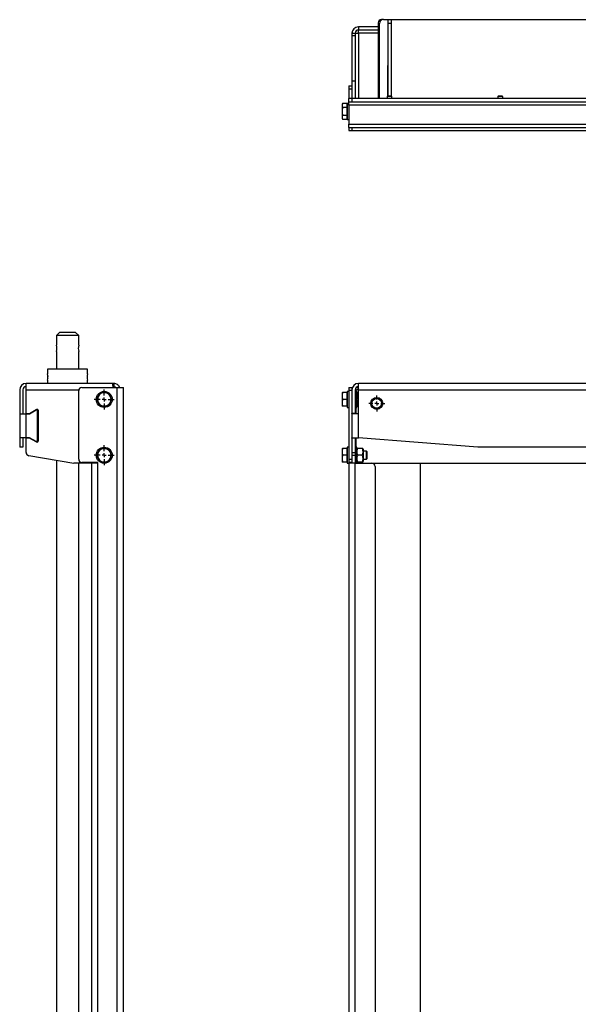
# Model space of a CAD drawing. Header units: millimetres. Extents: x 734 to 4128, y 6 to 2669.
# Tile 3 of 6: x 743 to 1444, y 1434 to 2669. Entities that reach past the tile are written whole.
import ezdxf

# ---------------------------------------------------------------- set-up
doc = ezdxf.new("R2010")
doc.units = ezdxf.units.MM
doc.layers.add('FOND_DE_PLAN', color=7, linetype='Continuous')

# ---------------------------------------------------------------- blocks, each defined once
blk = doc.blocks.new('SW_CENTERMARKSYMBOL_10')
at = {"layer": 'FOND_DE_PLAN', "color": 0}
for p, q in [((-5, 0), (-10, 0)), ((0, 0), (-2.5, 0)), ((0, 5), (0, 10)), ((0, 0), (0, 2.5)), ((0, 0), (0, -2.5)), ((0, 0), (2.5, 0)), ((5, 0), (10, 0)), ((0, -5), (0, -10))]:
    blk.add_line(p, q, dxfattribs=at)
blk = doc.blocks.new('SW_CENTERMARKSYMBOL_23')
at = {"layer": 'FOND_DE_PLAN', "color": 0}
for p, q in [((0, 5), (0, 12.5)), ((-5, 0), (-12.5, 0)), ((0, 0), (-2.5, 0)), ((0, 0), (0, 2.5)), ((0, 0), (0, -2.5)), ((0, 0), (2.5, 0)), ((5, 0), (12.5, 0)), ((0, -5), (0, -12.5))]:
    blk.add_line(p, q, dxfattribs=at)
blk = doc.blocks.new('SW_CENTERMARKSYMBOL_24')
at = {"layer": 'FOND_DE_PLAN', "color": 0}
for p, q in [((0, 5), (0, 12.5)), ((-5, 0), (-12.5, 0)), ((0, 0), (-2.5, 0)), ((0, 0), (0, 2.5)), ((0, 0), (0, -2.5)), ((0, 0), (2.5, 0)), ((5, 0), (12.5, 0)), ((0, -5), (0, -12.5))]:
    blk.add_line(p, q, dxfattribs=at)

msp = doc.modelspace()

# ---------------------------------------------------------------- linework, layer by layer
at = {"color": 7, "linetype": 'Continuous', "lineweight": 25}
for p, q in [((1199.4, 2668.9), (1196.9, 2668.9)), ((1199.4, 2668.9), (1204.9, 2668.9)), ((1204.9, 2668.9), (1208.9, 2668.9)), ((1204.9, 2668.9), (1204.9, 2663.9)), ((1208.9, 2668.9), (2082.9, 2668.9)), ((1208.9, 2668.9), (1208.9, 2663.9)), ((1167.9, 2659.9), (1167.9, 2655.9)), ((1192.9, 2659.9), (1167.9, 2659.9)), ((1192.9, 2655.9), (1167.9, 2655.9)), ((1167.9, 2651.9), (1167.9, 2655.9)), ((1192.9, 2664.9), (1192.9, 2569.9)), ((1194.4, 2569.9), (1194.4, 2663.9)), ((1208.9, 2663.9), (1204.9, 2663.9)), ((1204.9, 2663.9), (1204.9, 2572.9)), ((1208.9, 2663.9), (1208.9, 2572.9)), ((1159.9, 2651.9), (1163.9, 2651.9)), ((1159.9, 2651.9), (1159.9, 2648.5)), ((1163.9, 2648.5), (1159.9, 2648.5)), ((1159.9, 2648.5), (1159.9, 2591.9)), ((1163.9, 2651.9), (1163.9, 2648.5)), ((1163.9, 2651.9), (1167.9, 2651.9)), ((1163.9, 2648.5), (1163.9, 2591.9)), ((1167.9, 2651.9), (1167.9, 2569.9)), ((1192.9, 2651.9), (1167.9, 2651.9)), ((1204.8, 2611.4), (1204.9, 2611.4)), ((1204.8, 2572.9), (1204.8, 2611.4)), ((1208.9, 2611.4), (1209, 2611.4)), ((1209, 2611.4), (1209, 2572.9)), ((1155.9, 2585.9), (1159.9, 2585.9)), ((1155.9, 2585.9), (1155.9, 2581.9)), ((1159.9, 2581.9), (1155.9, 2581.9)), ((1155.9, 2581.9), (1155.9, 2569.9)), ((1163.9, 2591.9), (1159.9, 2591.9)), ((1159.9, 2591.9), (1159.9, 2569.9)), ((1163.9, 2591.9), (1163.9, 2569.9)), ((1159.9, 2569.9), (1155.9, 2569.9)), ((1155.9, 2565.9), (1155.9, 2569.9)), ((2131.9, 2569.9), (1159.9, 2569.9)), ((1159.9, 2569.9), (1159.9, 2565.9)), ((1202.5, 2570), (1202.3, 2569.9)), ((1206.9, 2570), (1202.5, 2570)), ((1204.4, 2572.9), (1203.9, 2572.4)), ((1203.9, 2572.4), (1203.9, 2570)), ((1206.9, 2572.4), (1203.9, 2572.4)), ((1206.9, 2572.9), (1204.4, 2572.9)), ((1209.4, 2572.9), (1206.9, 2572.9)), ((1209.9, 2572.4), (1206.9, 2572.4)), ((1211.3, 2570), (1206.9, 2570)), ((1209.9, 2572.4), (1209.4, 2572.9)), ((1209.9, 2570), (1209.9, 2572.4)), ((1211.5, 2569.9), (1211.3, 2570)), ((1341.5, 2570), (1341.3, 2569.9)), ((1345.9, 2570), (1341.5, 2570)), ((1343.4, 2572.9), (1342.9, 2572.4)), ((1342.9, 2572.4), (1342.9, 2570)), ((1345.9, 2572.4), (1342.9, 2572.4)), ((1345.9, 2572.9), (1343.4, 2572.9)), ((1348.4, 2572.9), (1345.9, 2572.9)), ((1348.9, 2572.4), (1345.9, 2572.4)), ((1350.3, 2570), (1345.9, 2570)), ((1348.9, 2572.4), (1348.4, 2572.9)), ((1348.9, 2570), (1348.9, 2572.4)), ((1350.5, 2569.9), (1350.3, 2570)), ((1148.2, 2563.7), (1147.5, 2562.4)), ((1147.5, 2562.4), (1147.5, 2561.2)), ((1147.5, 2561.2), (1147.5, 2553.9)), ((1153.3, 2563.7), (1148.2, 2563.7)), ((1153.3, 2558.8), (1148.2, 2558.8)), ((1153.3, 2563.7), (1153.3, 2558.8)), ((1153.9, 2561.6), (1153.3, 2561.6)), ((1153.3, 2558.8), (1153.3, 2548.9)), ((1155.9, 2563.9), (1153.9, 2563.9)), ((1153.9, 2563.9), (1153.9, 2543.9)), ((1155.9, 2565.9), (1159.9, 2565.9)), ((1155.9, 2561.9), (1155.9, 2565.9)), ((2135.9, 2561.9), (1155.9, 2561.9)), ((1155.9, 2561.9), (1155.9, 2537.9)), ((1159.9, 2565.9), (2131.9, 2565.9)), ((1147.5, 2553.9), (1147.5, 2546.5)), ((1147.5, 2546.5), (1147.5, 2545.4)), ((1147.5, 2545.4), (1148.2, 2544)), ((1153.3, 2548.9), (1148.2, 2548.9)), ((1148.2, 2544), (1153.3, 2544)), ((1153.3, 2548.9), (1153.3, 2544)), ((1153.3, 2546.2), (1153.9, 2546.2)), ((1153.9, 2543.9), (1155.9, 2543.9)), ((1155.9, 2537.9), (2135.9, 2537.9)), ((1155.9, 2533.9), (1155.9, 2537.9)), ((1155.9, 2533.9), (1155.9, 2529.9)), ((1155.9, 2533.9), (1159.9, 2533.9)), ((1159.9, 2533.9), (2131.9, 2533.9)), ((1159.9, 2533.9), (1159.9, 2529.9)), ((1155.9, 2529.9), (1159.9, 2529.9)), ((1159.9, 2529.9), (2131.9, 2529.9)), ((793.2, 2276.8), (789.2, 2272.8)), ((789.2, 2272.8), (789.2, 2260.8)), ((803.2, 2272.8), (789.2, 2272.8)), ((803.2, 2276.8), (793.2, 2276.8)), ((813.2, 2276.8), (803.2, 2276.8)), ((817.2, 2272.8), (803.2, 2272.8)), ((817.2, 2272.8), (813.2, 2276.8)), ((817.2, 2260.8), (817.2, 2272.8)), ((789.2, 2252.8), (789.2, 2230.8)), ((817.2, 2230.8), (817.2, 2252.8)), ((778.2, 2230.8), (778.2, 2224.8)), ((828.2, 2230.8), (778.2, 2230.8)), ((828.2, 2224.8), (828.2, 2230.8)), ((861, 2212.8), (751.2, 2212.8)), ((751.2, 2204.8), (751.2, 2212.8)), ((778.2, 2216.8), (778.2, 2212.8)), ((828.2, 2212.8), (828.2, 2216.8)), ((861, 2208.8), (861, 2212.8)), ((861, 2212.8), (861.2, 2212.8)), ((861.2, 2212.8), (861.2, 2208.8)), ((2123.9, 2212.8), (1167.9, 2212.8)), ((1167.9, 2204.8), (1167.9, 2212.8)), ((743.2, 2204.8), (743.2, 2174.8)), ((747.2, 2204.8), (747.2, 2174.8)), ((751.2, 2175.3), (751.2, 2204.8)), ((751.2, 2204.8), (817.3, 2204.8)), ((817.2, 2117.8), (817.2, 2203.8)), ((821.2, 2207.8), (865.2, 2207.8)), ((861.2, 2208.8), (861, 2208.8)), ((865.2, 2207.8), (865.2, 435.8)), ((865.2, 2207.8), (873.2, 2207.8)), ((873.2, 432.8), (873.2, 2207.8)), ((1147.5, 2201.3), (1147.5, 2197.1)), ((1153.3, 2201.3), (1148.2, 2201.3)), ((1153.3, 2201.3), (1153.3, 2192.8)), ((1153.9, 2200.5), (1153.3, 2200.5)), ((1155.9, 2202.8), (1153.9, 2202.8)), ((1153.9, 2202.8), (1153.9, 2182.8)), ((1155.9, 2207.8), (1159.9, 2207.8)), ((1155.9, 2207.8), (1155.9, 2203.8)), ((1159.9, 2203.8), (1155.9, 2203.8)), ((1155.9, 2203.8), (1155.9, 2117.8)), ((1159.9, 2207.8), (1159.9, 2204.8)), ((1159.9, 2207.8), (1160.5, 2207.8)), ((1159.9, 2204.8), (1159.9, 2175.3)), ((1163.9, 2204.8), (1163.9, 2175.3)), ((1165.9, 2202.8), (1163.9, 2202.8)), ((1164.7, 2204.7), (1164.7, 2202.8)), ((1167.9, 2207.8), (1165.2, 2207.8)), ((1167.9, 2204.8), (1165.5, 2204.8)), ((1165.9, 2182.8), (1165.9, 2202.8)), ((1166.4, 2201.3), (1165.9, 2200.5)), ((1167.9, 2201.3), (1167.1, 2201.3)), ((1167.9, 2174.8), (1167.9, 2204.8)), ((1167.9, 2204.8), (2123.9, 2204.8)), ((1147.5, 2197.1), (1147.5, 2188.6)), ((1147.5, 2188.6), (1147.5, 2184.3)), ((1153.3, 2192.8), (1148.2, 2192.8)), ((1153.3, 2192.8), (1153.3, 2184.3)), ((1153.3, 2185.1), (1153.9, 2185.1)), ((1165.9, 2185.2), (1166.4, 2184.3)), ((1167.9, 2192.8), (1167.1, 2192.8)), ((743.2, 2174.8), (743.2, 2144.8)), ((743.2, 2174.8), (751.2, 2174.8)), ((743.2, 2174.8), (747.2, 2174.8)), ((743.2, 2174.8), (743.2, 2174.8)), ((747.2, 2174.8), (747.2, 2174.8)), ((751.2, 2175.3), (755.5, 2175.3)), ((751.2, 2144.8), (751.2, 2174.8)), ((751.2, 2174.8), (755.5, 2174.8)), ((755.5, 2175.3), (763.9, 2180.2)), ((755.5, 2174.8), (763.7, 2179.6)), ((764.4, 2180.3), (765.2, 2180.3)), ((765.2, 2178.7), (765.2, 2141)), ((766.2, 2179.3), (766.2, 2140.3)), ((1153.3, 2184.3), (1148.2, 2184.3)), ((1153.9, 2182.8), (1155.9, 2182.8)), ((1163.9, 2175.3), (1159.9, 2175.3)), ((1159.9, 2174.8), (1159.9, 2175.3)), ((1159.9, 2174.8), (1159.9, 2144.8)), ((1167.9, 2174.8), (1159.9, 2174.8)), ((1163.9, 2182.8), (1165.9, 2182.8)), ((1163.9, 2175.3), (1163.9, 2174.8)), ((1164.7, 2182.8), (1164.7, 2174.8)), ((1167.9, 2184.3), (1167.1, 2184.3)), ((1167.9, 2144.8), (1167.9, 2174.8)), ((1167.9, 2174.8), (1167.9, 2174.8)), ((1167.9, 2174.8), (1167.9, 2174.8)), ((1167.9, 2174.8), (1167.9, 2174.8)), ((751.2, 2144.8), (743.2, 2144.8)), ((747.2, 2144.8), (743.2, 2144.8)), ((743.2, 2144.8), (743.2, 2132.8)), ((743.2, 2144.8), (743.2, 2144.8)), ((747.2, 2144.8), (747.2, 2132.8)), ((747.2, 2144.8), (747.2, 2144.8)), ((755.5, 2144.8), (751.2, 2144.8)), ((751.2, 2126.2), (751.2, 2144.3)), ((755.5, 2144.3), (751.2, 2144.3)), ((763.7, 2140.1), (755.5, 2144.8)), ((763.9, 2139.5), (755.5, 2144.3)), ((765.2, 2139.3), (764.4, 2139.3)), ((1159.9, 2144.8), (1167.9, 2144.8)), ((1159.9, 2144.3), (1159.9, 2144.8)), ((1163.9, 2144.3), (1159.9, 2144.3)), ((1159.9, 2144.3), (1159.9, 2126.2)), ((1163.9, 2144.8), (1163.9, 2144.3)), ((1163.9, 2144.3), (1163.9, 2126.2)), ((1164.7, 2144.8), (1164.7, 2132.8)), ((1317.9, 2132.8), (1167.9, 2144.8)), ((1167.9, 2144.8), (1167.9, 2144.8)), ((1167.9, 2144.8), (1167.9, 2144.8)), ((1167.9, 2144.8), (1167.9, 2144.8)), ((747.2, 2132.8), (743.2, 2132.8)), ((1147.5, 2131.3), (1147.5, 2127.1)), ((1147.5, 2127.1), (1147.5, 2118.6)), ((1153.3, 2131.3), (1148.2, 2131.3)), ((1153.3, 2131.3), (1153.3, 2122.8)), ((1153.9, 2130.5), (1153.3, 2130.5)), ((1155.9, 2132.8), (1153.9, 2132.8)), ((1153.9, 2132.8), (1153.9, 2112.8)), ((1159.9, 2126.2), (1163.9, 2126.2)), ((1159.9, 2126.2), (1159.9, 2122.3)), ((1165.9, 2132.8), (1163.9, 2132.8)), ((1163.9, 2126.2), (1163.9, 2122.3)), ((1165.9, 2112.8), (1165.9, 2132.8)), ((1166.4, 2131.3), (1165.9, 2130.5)), ((1172.6, 2131.3), (1167.1, 2131.3)), ((1173.9, 2130.5), (1173.4, 2131.3)), ((1173.9, 2130.5), (1173.9, 2115.2)), ((1178, 2127.8), (1173.9, 2127.8)), ((1178.9, 2126.9), (1178, 2127.8)), ((1178, 2122.8), (1178, 2127.8)), ((1178.9, 2118.8), (1178.9, 2126.9)), ((1973.9, 2132.8), (1317.9, 2132.8)), ((754.5, 2122.3), (811.2, 2112.8)), ((789.2, 2116.5), (789.2, 1407.8)), ((834.2, 2112.8), (811.2, 2112.8)), ((817.2, 1407.8), (817.2, 2112.8)), ((841.2, 2113.8), (821.2, 2113.8)), ((833.2, 2112.8), (833.2, 432.8)), ((841.2, 2112.8), (834.2, 2112.8)), ((841.2, 2112.8), (841.2, 2113.8)), ((841.2, 435.8), (841.2, 2112.8)), ((1147.5, 2118.6), (1147.5, 2114.3)), ((1153.3, 2122.8), (1148.2, 2122.8)), ((1153.3, 2114.3), (1148.2, 2114.3)), ((1153.3, 2122.8), (1153.3, 2114.3)), ((1153.3, 2115.1), (1153.9, 2115.1)), ((1153.9, 2112.8), (1155.9, 2112.8)), ((1155.9, 2117.8), (1159.9, 2117.8)), ((1155.9, 2117.8), (1155.9, 2113.8)), ((1159.9, 2113.8), (1155.9, 2113.8)), ((1155.9, 2113.8), (1155.9, 2112.8)), ((1159.9, 2112.8), (1155.9, 2112.8)), ((1155.9, 2112.8), (1155.9, 435.8)), ((1163.9, 2122.3), (1159.9, 2122.3)), ((1159.9, 2122.3), (1159.9, 2112.8)), ((1163.9, 2112.8), (1159.9, 2112.8)), ((1163.9, 2122.3), (1163.9, 2112.8)), ((1163.9, 432.8), (1163.9, 2112.8)), ((1163.9, 2112.8), (1184.9, 2112.8)), ((1165.9, 2115.2), (1166.4, 2114.3)), ((1172.6, 2122.8), (1167.1, 2122.8)), ((1172.6, 2114.3), (1167.1, 2114.3)), ((1173.4, 2114.3), (1173.9, 2115.2)), ((1173.9, 2117.8), (1178, 2117.8)), ((1178, 2117.8), (1178, 2122.8)), ((1178, 2117.8), (1178.9, 2118.8)), ((1184.9, 2112.8), (1631.9, 2112.8)), ((1245.9, 1326.8), (1245.9, 2112.8)), ((1188.9, 2108.8), (1188.9, 433.8))]:
    msp.add_line(p, q, dxfattribs=at)
for centre, radius in [((849.2, 2192.8), 10), ((1190.9, 2187.8), 7.5), ((1190.9, 2187.8), 6.25), ((1190.9, 2187.8), 6), ((849.2, 2122.8), 10)]:
    msp.add_circle(centre, radius, dxfattribs=at)
for centre, radius, start, end in [((1196.9, 2664.9), 4, 90, 180), ((1199.4, 2663.9), 5, 90, 180), ((1167.9, 2651.9), 8, 90, 180), ((1167.9, 2651.9), 4, 90, 180), ((775.5, 2256.8), 14.3, 343.7001, 16.2999), ((830.9, 2256.8), 14.3, 163.7, 196.3), ((753.4, 2220.8), 25.1, 350.844, 9.156), ((785.1, 2220.8), 6.88, 166.763, 180), ((853, 2220.8), 25.1, 170.8481, 189.1519), ((751.2, 2204.8), 8, 90, 180), ((785.1, 2220.8), 6.88, 180, 191.8674), ((1167.9, 2204.8), 8, 90, 180), ((751.2, 2204.8), 4, 90, 180), ((821.2, 2203.8), 4, 90, 180), ((849.2, 2192.8), 8.5, 90, 150), ((849.2, 2192.8), 8.5, 30, 90), ((1167.9, 2204.8), 4, 90, 180), ((1164.4, 2209.7), 5, 273.4489, 282.9433), ((849.2, 2192.8), 8.5, 150, 210), ((849.2, 2192.8), 8.5, 210, 270), ((849.2, 2192.8), 8.5, 270, 330), ((849.2, 2192.8), 8.5, 330, 30), ((764.2, 2178.7), 1, 0, 120), ((764.4, 2179.3), 1, 90, 120), ((765.2, 2179.3), 1, 0, 90), ((764.2, 2141), 1, 240, 0), ((764.4, 2140.3), 1, 240, 270), ((765.2, 2140.3), 1, 270, 0), ((755.2, 2126.2), 4, 180, 260.5377), ((849.2, 2122.8), 8.5, 150, 210), ((849.2, 2122.8), 8.5, 90, 150), ((849.2, 2122.8), 8.5, 30, 90), ((849.2, 2122.8), 8.5, 330, 30), ((821.2, 2117.8), 4, 180, 270), ((849.2, 2122.8), 8.5, 210, 270), ((849.2, 2122.8), 8.5, 270, 330), ((1184.9, 2108.8), 4, 0, 90)]:
    msp.add_arc(centre, radius, start, end, dxfattribs=at)
for points, knots in [([(1148.2, 2563.7), (1148, 2563.3), (1147.6, 2562.5), (1147.5, 2561.6), (1147.5, 2561.2)], [0, 0, 0, 0, 0.495459, 1, 1, 1, 1]), ([(1147.5, 2561.2), (1147.5, 2560.8), (1147.6, 2560), (1148, 2559.2), (1148.2, 2558.8)], [0, 0, 0, 0, 0.494511, 1, 1, 1, 1]), ([(1148.2, 2558.8), (1148, 2558), (1147.6, 2556.4), (1147.5, 2554.7), (1147.5, 2553.9)], [0, 0, 0, 0, 0.495458, 1, 1, 1, 1]), ([(1147.5, 2553.9), (1147.5, 2553), (1147.6, 2551.4), (1148, 2549.8), (1148.2, 2548.9)], [0, 0, 0, 0, 0.494511, 1, 1, 1, 1]), ([(1148.2, 2548.9), (1148, 2548.5), (1147.6, 2547.7), (1147.5, 2546.9), (1147.5, 2546.5)], [0, 0, 0, 0, 0.495459, 1, 1, 1, 1]), ([(1147.5, 2546.5), (1147.5, 2546.1), (1147.6, 2545.3), (1148, 2544.4), (1148.2, 2544)], [0, 0, 0, 0, 0.494511, 1, 1, 1, 1]), ([(828.2, 2220.9), (828.2, 2221.2), (828.2, 2221.8), (828, 2222.4), (827.9, 2222.7)], [0, 0, 0, 0, 0.483879, 1, 1, 1, 1]), ([(827.9, 2219), (828, 2219.2), (828.2, 2219.8), (828.2, 2220.5), (828.2, 2220.9)], [0, 0, 0, 0, 0.359745, 1, 1, 1, 1]), ([(861, 2212.8), (860.7, 2212.8), (860, 2212.7), (859.6, 2211.9), (859.6, 2210.6), (859.9, 2209.1), (860.4, 2208.2), (860.6, 2207.8)], [0, 0, 0, 0, 0.215273, 0.432114, 0.65569, 0.879677, 1, 1, 1, 1]), ([(868.6, 2207.8), (868.5, 2208), (868.2, 2208.8), (867.3, 2210.1), (865.7, 2211.6), (863.7, 2212.5), (862.1, 2212.8), (861.3, 2212.8), (861.2, 2212.8)], [0, 0, 0, 0, 0.06018, 0.274123, 0.497248, 0.720907, 0.944742, 1, 1, 1, 1]), ([(841.8, 2197.1), (842.2, 2197.8), (843.1, 2199.2), (843.9, 2200.6), (844.3, 2201.3)], [0, 0, 0, 0, 0.494501, 1, 1, 1, 1]), ([(844.3, 2201.3), (845.1, 2201.3), (846.7, 2201.3), (848.3, 2201.3), (849.2, 2201.3)], [0, 0, 0, 0, 0.495458, 1, 1, 1, 1]), ([(849.2, 2201.3), (850, 2201.3), (851.7, 2201.3), (853.3, 2201.3), (854.1, 2201.3)], [0, 0, 0, 0, 0.494511, 1, 1, 1, 1]), ([(854.1, 2201.3), (854.5, 2200.6), (855.3, 2199.3), (856.1, 2197.8), (856.5, 2197.1)], [0, 0, 0, 0, 0.495449, 1, 1, 1, 1]), ([(860.2, 2208.7), (860.2, 2208.7), (860.4, 2208.8), (860.7, 2208.8), (861, 2208.8)], [0, 0, 0, 0, 0.052474, 1, 1, 1, 1]), ([(861.2, 2208.8), (861.4, 2208.8), (861.9, 2208.8), (862.8, 2208.5), (863.4, 2208.2), (863.7, 2207.9), (863.8, 2207.8)], [0, 0, 0, 0, 0.347982, 0.622739, 0.898939, 1, 1, 1, 1]), ([(1148.2, 2201.3), (1148, 2200.6), (1147.6, 2199.3), (1147.5, 2197.8), (1147.5, 2197.1)], [0, 0, 0, 0, 0.495449, 1, 1, 1, 1]), ([(1147.5, 2201.3), (1147.5, 2201.3), (1147.6, 2201.3), (1148, 2201.3), (1148.2, 2201.3)], [0, 0, 0, 0, 0.494511, 1, 1, 1, 1]), ([(1167.9, 2206.8), (1167.6, 2206.4), (1167, 2205.5), (1166, 2205.1), (1165.5, 2204.8)], [0, 0, 0, 0, 0.489415, 1, 1, 1, 1]), ([(1165.5, 2204.8), (1166.2, 2205), (1167.1, 2205.2), (1167.7, 2205.7), (1167.9, 2205.8)], [0, 0, 0, 0, 0.785822, 1, 1, 1, 1]), ([(1167.1, 2192.8), (1166.9, 2193.6), (1166.5, 2195.1), (1166.3, 2197.3), (1166.5, 2199.4), (1166.9, 2200.7), (1167.1, 2201.3)], [0, 0, 0, 0, 0.264619, 0.534966, 0.765356, 1, 1, 1, 1]), ([(1167.1, 2201.3), (1166.9, 2201.3), (1166.5, 2201.3), (1166.4, 2201.3), (1166.4, 2201.3)], [0, 0, 0, 0, 0.5289436, 1, 1, 1, 1]), ([(839.4, 2192.8), (839.8, 2193.5), (840.6, 2194.9), (841.4, 2196.4), (841.8, 2197.1)], [0, 0, 0, 0, 0.495459, 1, 1, 1, 1]), ([(841.8, 2188.6), (841.4, 2189.3), (840.6, 2190.7), (839.8, 2192.1), (839.4, 2192.8)], [0, 0, 0, 0, 0.494511, 1, 1, 1, 1]), ([(844.3, 2184.3), (843.9, 2185), (843.1, 2186.4), (842.2, 2187.9), (841.8, 2188.6)], [0, 0, 0, 0, 0.495469, 1, 1, 1, 1]), ([(856.5, 2188.6), (856.1, 2187.9), (855.3, 2186.4), (854.5, 2185), (854.1, 2184.3)], [0, 0, 0, 0, 0.494501, 1, 1, 1, 1]), ([(856.5, 2197.1), (856.9, 2196.4), (857.8, 2194.9), (858.6, 2193.5), (859, 2192.8)], [0, 0, 0, 0, 0.494511, 1, 1, 1, 1]), ([(859, 2192.8), (858.6, 2192.1), (857.8, 2190.8), (857, 2189.3), (856.5, 2188.6)], [0, 0, 0, 0, 0.495459, 1, 1, 1, 1]), ([(1147.5, 2197.1), (1147.5, 2196.4), (1147.6, 2194.9), (1148, 2193.5), (1148.2, 2192.8)], [0, 0, 0, 0, 0.494511, 1, 1, 1, 1]), ([(1148.2, 2192.8), (1148, 2192.1), (1147.6, 2190.8), (1147.5, 2189.3), (1147.5, 2188.6)], [0, 0, 0, 0, 0.495459, 1, 1, 1, 1]), ([(1147.5, 2188.6), (1147.5, 2187.9), (1147.6, 2186.4), (1148, 2185), (1148.2, 2184.3)], [0, 0, 0, 0, 0.494501, 1, 1, 1, 1]), ([(1167.1, 2184.3), (1166.9, 2185.1), (1166.5, 2186.6), (1166.3, 2188.8), (1166.5, 2190.9), (1166.9, 2192.2), (1167.1, 2192.8)], [0, 0, 0, 0, 0.264609, 0.534966, 0.765356, 1, 1, 1, 1]), ([(849.2, 2184.3), (848.4, 2184.3), (846.7, 2184.3), (845.1, 2184.3), (844.3, 2184.3)], [0, 0, 0, 0, 0.494511, 1, 1, 1, 1]), ([(854.1, 2184.3), (853.3, 2184.3), (851.7, 2184.3), (850, 2184.3), (849.2, 2184.3)], [0, 0, 0, 0, 0.495458, 1, 1, 1, 1]), ([(1148.2, 2184.3), (1148, 2184.3), (1147.6, 2184.3), (1147.5, 2184.3), (1147.5, 2184.3)], [0, 0, 0, 0, 0.495458, 1, 1, 1, 1]), ([(1166.4, 2184.3), (1166.4, 2184.3), (1166.3, 2184.3), (1166.6, 2184.3), (1166.9, 2184.3), (1167.1, 2184.3)], [0, 0, 0, 0, 0.069432, 0.530452, 1, 1, 1, 1]), ([(839.4, 2122.8), (839.8, 2123.5), (840.6, 2124.9), (841.4, 2126.4), (841.8, 2127.1)], [0, 0, 0, 0, 0.495449, 1, 1, 1, 1]), ([(841.8, 2127.1), (842.2, 2127.8), (843.1, 2129.2), (843.9, 2130.6), (844.3, 2131.3)], [0, 0, 0, 0, 0.494511, 1, 1, 1, 1]), ([(844.3, 2131.3), (845.1, 2131.3), (846.7, 2131.3), (848.3, 2131.3), (849.2, 2131.3)], [0, 0, 0, 0, 0.495458, 1, 1, 1, 1]), ([(849.2, 2131.3), (850, 2131.3), (851.7, 2131.3), (853.3, 2131.3), (854.1, 2131.3)], [0, 0, 0, 0, 0.494511, 1, 1, 1, 1]), ([(854.1, 2131.3), (854.5, 2130.6), (855.3, 2129.3), (856.1, 2127.8), (856.5, 2127.1)], [0, 0, 0, 0, 0.495459, 1, 1, 1, 1]), ([(856.5, 2127.1), (856.9, 2126.4), (857.8, 2124.9), (858.6, 2123.5), (859, 2122.8)], [0, 0, 0, 0, 0.494521, 1, 1, 1, 1]), ([(1148.2, 2131.3), (1148, 2130.6), (1147.6, 2129.3), (1147.5, 2127.8), (1147.5, 2127.1)], [0, 0, 0, 0, 0.495459, 1, 1, 1, 1]), ([(1147.5, 2131.3), (1147.5, 2131.3), (1147.6, 2131.3), (1148, 2131.3), (1148.2, 2131.3)], [0, 0, 0, 0, 0.494511, 1, 1, 1, 1]), ([(1147.5, 2127.1), (1147.5, 2126.4), (1147.6, 2124.9), (1148, 2123.5), (1148.2, 2122.8)], [0, 0, 0, 0, 0.494521, 1, 1, 1, 1]), ([(1167.1, 2122.8), (1166.9, 2123.6), (1166.5, 2125.1), (1166.3, 2127.3), (1166.5, 2129.4), (1166.9, 2130.7), (1167.1, 2131.3)], [0, 0, 0, 0, 0.264609, 0.534966, 0.765346, 1, 1, 1, 1]), ([(1167.1, 2131.3), (1166.9, 2131.3), (1166.5, 2131.3), (1166.4, 2131.3), (1166.4, 2131.3)], [0, 0, 0, 0, 0.5289436, 1, 1, 1, 1]), ([(1172.6, 2131.3), (1172.9, 2130.6), (1173.3, 2129.1), (1173.5, 2126.9), (1173.2, 2124.8), (1172.8, 2123.5), (1172.6, 2122.8)], [0, 0, 0, 0, 0.26462, 0.534966, 0.765356, 1, 1, 1, 1]), ([(1173.4, 2131.3), (1173.4, 2131.3), (1173.4, 2131.3), (1173.2, 2131.3), (1172.8, 2131.3), (1172.6, 2131.3)], [0, 0, 0, 0, 0.069432, 0.530453, 1, 1, 1, 1]), ([(841.8, 2118.6), (841.4, 2119.3), (840.6, 2120.7), (839.8, 2122.1), (839.4, 2122.8)], [0, 0, 0, 0, 0.494511, 1, 1, 1, 1]), ([(844.3, 2114.3), (843.9, 2115), (843.1, 2116.4), (842.2, 2117.9), (841.8, 2118.6)], [0, 0, 0, 0, 0.495459, 1, 1, 1, 1]), ([(849.2, 2114.3), (848.4, 2114.3), (846.7, 2114.3), (845.1, 2114.3), (844.3, 2114.3)], [0, 0, 0, 0, 0.494511, 1, 1, 1, 1]), ([(854.1, 2114.3), (853.3, 2114.3), (851.7, 2114.3), (850, 2114.3), (849.2, 2114.3)], [0, 0, 0, 0, 0.495458, 1, 1, 1, 1]), ([(856.5, 2118.6), (856.1, 2117.9), (855.3, 2116.4), (854.5, 2115), (854.1, 2114.3)], [0, 0, 0, 0, 0.494511, 1, 1, 1, 1]), ([(859, 2122.8), (858.6, 2122.1), (857.8, 2120.8), (857, 2119.3), (856.5, 2118.6)], [0, 0, 0, 0, 0.495459, 1, 1, 1, 1]), ([(1148.2, 2122.8), (1148, 2122.1), (1147.6, 2120.8), (1147.5, 2119.3), (1147.5, 2118.6)], [0, 0, 0, 0, 0.495459, 1, 1, 1, 1]), ([(1147.5, 2118.6), (1147.5, 2117.9), (1147.6, 2116.4), (1148, 2115), (1148.2, 2114.3)], [0, 0, 0, 0, 0.494511, 1, 1, 1, 1]), ([(1148.2, 2114.3), (1148, 2114.3), (1147.6, 2114.3), (1147.5, 2114.3), (1147.5, 2114.3)], [0, 0, 0, 0, 0.495458, 1, 1, 1, 1]), ([(1166.4, 2114.3), (1166.4, 2114.3), (1166.3, 2114.3), (1166.6, 2114.3), (1166.9, 2114.3), (1167.1, 2114.3)], [0, 0, 0, 0, 0.069432, 0.530452, 1, 1, 1, 1]), ([(1167.1, 2114.3), (1166.9, 2115.1), (1166.5, 2116.6), (1166.3, 2118.8), (1166.5, 2120.9), (1166.9, 2122.2), (1167.1, 2122.8)], [0, 0, 0, 0, 0.2646167, 0.5349602, 0.7653479, 1, 1, 1, 1]), ([(1172.6, 2122.8), (1172.9, 2122.1), (1173.3, 2120.6), (1173.5, 2118.4), (1173.2, 2116.3), (1172.8, 2115), (1172.6, 2114.3)], [0, 0, 0, 0, 0.264617, 0.534971, 0.765349, 1, 1, 1, 1]), ([(1172.6, 2114.3), (1172.9, 2114.3), (1173.3, 2114.3), (1173.3, 2114.3), (1173.4, 2114.3)], [0, 0, 0, 0, 0.5289436, 1, 1, 1, 1])]:
    msp.add_open_spline(points, degree=3, knots=knots, dxfattribs=at)

# ---------------------------------------------------------------- block references
at = {"layer": 'FOND_DE_PLAN', "color": 7}
for name, p in [('SW_CENTERMARKSYMBOL_24', (849.2, 2192.8)), ('SW_CENTERMARKSYMBOL_10', (1190.9, 2187.8)), ('SW_CENTERMARKSYMBOL_23', (849.2, 2122.8))]:
    msp.add_blockref(name, p, dxfattribs=at)

doc.saveas('drawing.dxf')
